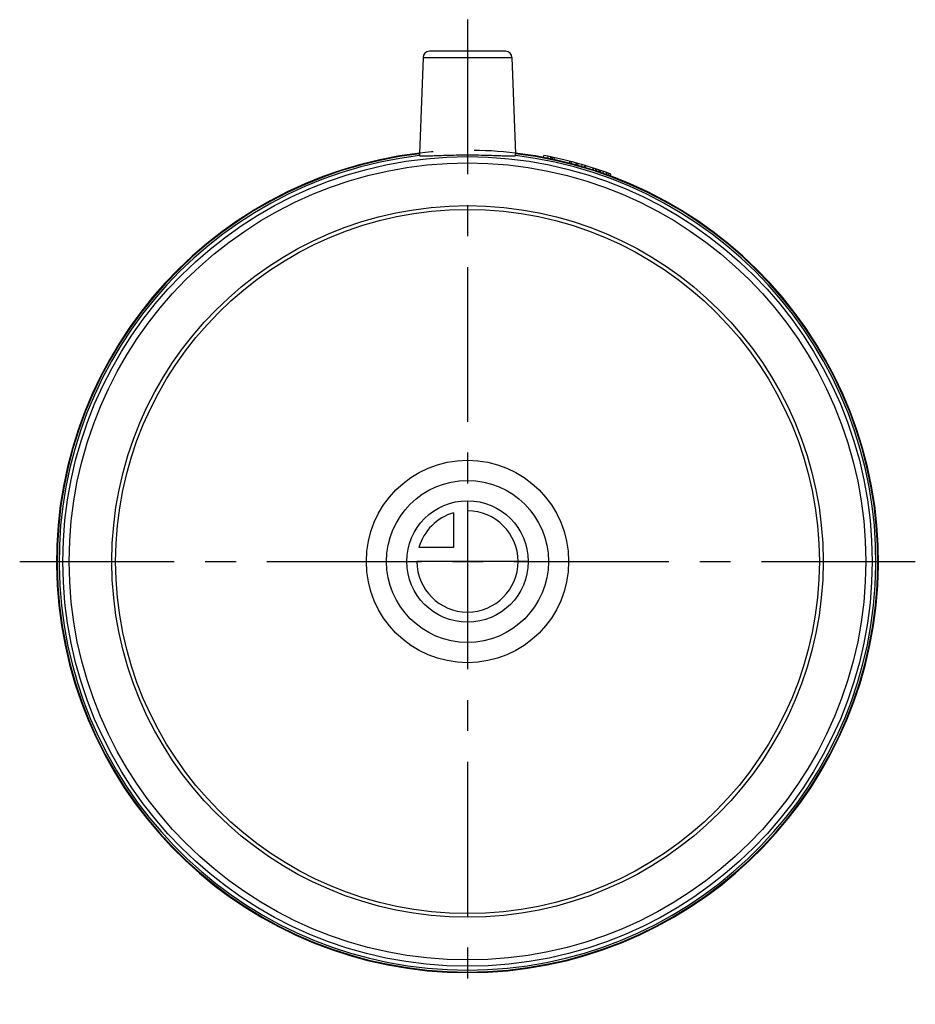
# Model space of a CAD drawing. Header units: millimetres. Extents: x 429 to 571, y 422 to 578.
import ezdxf

# ---------------------------------------------------------------- set-up
doc = ezdxf.new("R2010")
doc.units = ezdxf.units.MM
doc.header["$LTSCALE"] = 65.185185
doc.linetypes.add('CENTER', pattern=[0.6, 0.375, -0.075, 0.075, -0.075])
doc.linetypes.add('HIDDEN', pattern=[0.2, 0.1, -0.1])
for name, color, linetype in [('KONST.EL_MIT_GEO', 7, 'CONTINUOUS'), ('KURVEN', 7, 'CONTINUOUS'), ('L1', 7, 'CONTINUOUS')]:
    doc.layers.add(name, color=color, linetype=linetype)

msp = doc.modelspace()

# ---------------------------------------------------------------- linework, layer by layer
at = {"layer": 'KONST.EL_MIT_GEO', "color": 7, "linetype": 'Continuous'}
for p, q in [((506.03, 572.83), (493.97, 572.83)), ((492.97, 571.86), (492.43, 556.63)), ((492.97, 571.86), (507.03, 571.86)), ((507.03, 571.86), (507.57, 556.63)), ((512, 556.06), (512.05, 556.35)), ((513.22, 555.82), (513.27, 556.11)), ((517.46, 554.79), (517.52, 555.08)), ((522.63, 553.11), (522.69, 553.41))]:
    msp.add_line(p, q, dxfattribs=at)
at = {"layer": 'KONST.EL_MIT_GEO', "color": 8, "linetype": 'HIDDEN'}
for p, q in [((512.7, 555.92), (512.76, 556.22)), ((512.73, 555.92), (512.78, 556.21)), ((513.14, 555.83), (513.19, 556.13)), ((513.42, 555.77), (513.48, 556.07)), ((513.71, 555.71), (513.76, 556.01)), ((513.73, 555.71), (513.78, 556)), ((516.12, 555.14), (516.18, 555.44)), ((516.15, 555.14), (516.21, 555.43)), ((516.4, 555.07), (516.46, 555.37)), ((517.15, 554.87), (517.21, 555.17)), ((517.25, 554.85), (517.3, 555.14)), ((518.06, 554.61), (518.12, 554.91)), ((518.48, 554.49), (518.54, 554.79)), ((518.56, 554.47), (518.62, 554.76)), ((518.66, 554.44), (518.72, 554.74)), ((519.83, 554.08), (519.88, 554.37)), ((519.92, 554.05), (519.97, 554.35)), ((520.23, 553.95), (520.28, 554.25)), ((520.26, 553.94), (520.31, 554.24)), ((520.43, 553.88), (520.48, 554.18)), ((520.79, 553.76), (520.85, 554.06)), ((520.85, 553.74), (520.91, 554.04)), ((521.05, 553.67), (521.11, 553.97)), ((521.45, 553.53), (521.5, 553.83)), ((521.93, 553.37), (521.98, 553.66)), ((522.04, 553.33), (522.1, 553.63)), ((522.35, 553.21), (522.41, 553.51))]:
    msp.add_line(p, q, dxfattribs=at)
at = {"layer": 'KONST.EL_MIT_GEO', "color": 7, "linetype": 'Continuous'}
for radius in [64, 63, 56.25, 55.65]:
    msp.add_circle((500, 492.18), radius, dxfattribs=at)
for centre, radius, start, end in [((493.97, 571.83), 1, 89.9999, 178), ((506.03, 571.83), 1, 2, 90.0001), ((500, 492.18), 65, 96.6808, 83.3192), ((500, 492.18), 64.9, 96.6943, 83.3057), ((500, 492.18), 64.6, 96.7301, 83.2699), ((543.58, 554.81), 51.18, 177.9545, 178.1211), ((500, 492.18), 65.3, 69.6661, 79.3642)]:
    msp.add_arc(centre, radius, start, end, dxfattribs=at)
at = {"layer": 'KONST.EL_MIT_GEO', "color": 8, "linetype": 'HIDDEN'}
msp.add_arc((500, 492.18), 65, 83.3192, 96.6808, dxfattribs=at)
msp.add_open_spline([(492.43, 556.33), (492.42, 556.34), (492.43, 556.37), (492.43, 556.43), (492.43, 556.53), (492.43, 556.59), (492.43, 556.63)], degree=3, knots=[0, 0, 0, 0, 0.088457, 0.308798, 0.628841, 1, 1, 1, 1], dxfattribs=at)
at = {"layer": 'KONST.EL_MIT_GEO', "color": 7, "linetype": 'Continuous'}
for points, knots in [([(492.43, 556.48), (492.43, 556.47), (492.43, 556.42), (492.42, 556.37), (492.43, 556.34)], [0, 0, 0, 0, 0.35124, 1, 1, 1, 1]), ([(492.43, 556.33), (492.44, 556.31), (492.51, 556.3), (492.64, 556.28), (492.84, 556.28), (493.1, 556.28), (493.43, 556.29), (493.99, 556.3), (494.81, 556.34), (495.93, 556.38), (497.2, 556.42), (498.57, 556.45), (499.52, 556.46), (500, 556.46)], [0, 0, 0, 0, 0.008711, 0.02605, 0.052246, 0.087153, 0.130443, 0.181744, 0.306356, 0.45635, 0.626133, 0.809667, 1, 1, 1, 1]), ([(500, 556.46), (500.48, 556.46), (501.43, 556.45), (502.8, 556.42), (504.07, 556.38), (505.19, 556.34), (506.01, 556.3), (506.57, 556.29), (506.9, 556.28), (507.16, 556.28), (507.36, 556.28), (507.49, 556.3), (507.56, 556.31), (507.57, 556.33)], [0, 0, 0, 0, 0.190333, 0.373868, 0.543651, 0.693644, 0.818256, 0.869557, 0.912847, 0.947754, 0.97395, 0.991289, 1, 1, 1, 1]), ([(507.57, 556.33), (507.58, 556.34), (507.57, 556.37), (507.57, 556.43), (507.57, 556.53), (507.57, 556.59), (507.57, 556.63)], [0, 0, 0, 0, 0.088456, 0.308797, 0.628841, 1, 1, 1, 1])]:
    msp.add_open_spline(points, degree=3, knots=knots, dxfattribs=at)
at = {"layer": 'KURVEN', "color": 40, "linetype": 'Continuous'}
for p, q in [((500, 501.77), (500, 492.18)), ((497.8, 499.87), (497.8, 494.38)), ((497.8, 494.38), (492.31, 494.38)), ((509.6, 492.18), (492, 492.18))]:
    msp.add_line(p, q, dxfattribs=at)
for radius in [16, 12.8, 9.6]:
    msp.add_circle((500, 492.18), radius, dxfattribs=at)
for start, end in [(180, 90), (105.962, 164.038)]:
    msp.add_arc((500, 492.18), 8, start, end, dxfattribs=at)
at = {"layer": 'L1', "color": 2, "linetype": 'CENTER'}
for p, q in [((500, 577.83), (500, 422.18)), ((429.17, 492.18), (570.83, 492.18))]:
    msp.add_line(p, q, dxfattribs=at)

doc.saveas('drawing.dxf')
